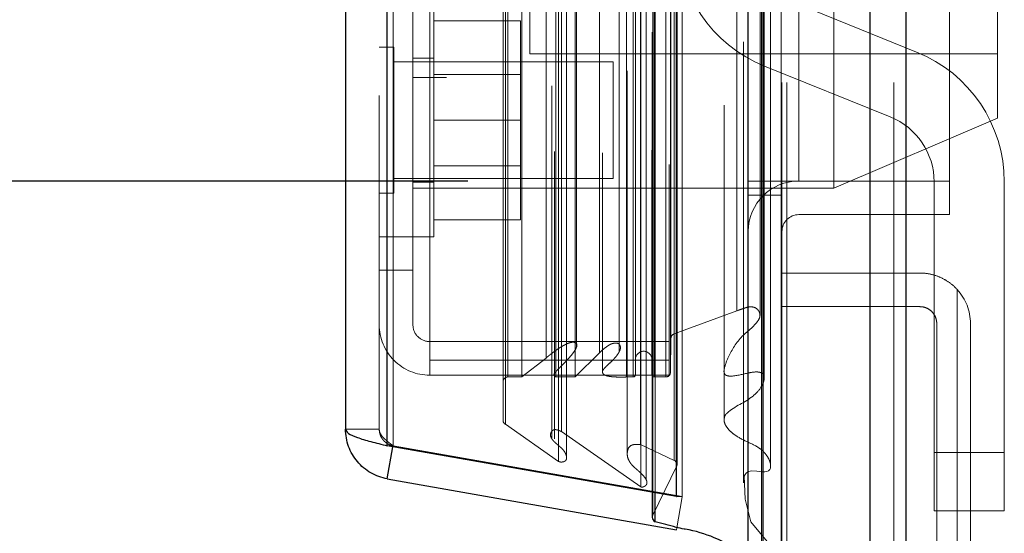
# Model space of a CAD drawing. Header units: inches. Extents: x 0.2 to 10.8, y 0.2 to 8.2.
# Tile 73 of 98: x 5.7026 to 5.8781, y 3.1955 to 3.2872. Entities that reach past the tile are written whole.
import ezdxf

# ---------------------------------------------------------------- set-up
doc = ezdxf.new("R2010")
doc.units = ezdxf.units.IN
doc.header["$MEASUREMENT"] = 0
doc.linetypes.add('HIDDEN', pattern=[0.07500000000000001, 0.05, -0.025])
doc.layers.add('DIMENSIONS', color=140, linetype='Continuous')
doc.layers.add('SLD-0', color=179, linetype='Continuous')
doc.styles.add('SLDTEXTSTYLE0', font='TXT', dxfattribs={"width": 0.7})
doc.dimstyles.new('SLDDIMSTYLE0', dxfattribs={"dimtxt": 0.0849609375, "dimasz": 0.13, "dimexe": 0, "dimexo": 0.0625, "dimgap": 0.021240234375, "dimtad": 0, "dimtih": 1, "dimtoh": 1, "dimlfac": 12, "dimrnd": 1e-09, "dimzin": 12, "dimdsep": 46, "dimtxsty": 'SLDTEXTSTYLE0', "dimsah": 1, "dimcen": 0.09, "dimadec": 0, "dimazin": 3, "dimtfac": 1, "dimtofl": 0, "dimtmove": 0, "dimatfit": 3, "dimfxl": 0, "dimfrac": 2, "dimtolj": 1, "dimtzin": 12, "dimarcsym": 0})
doc.dimstyles.new('SLDDIMSTYLE1', dxfattribs={"dimtxt": 0.0849609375, "dimasz": 0.13, "dimexe": 0, "dimexo": 0.0625, "dimgap": 0.021240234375, "dimtad": 0, "dimtih": 1, "dimtoh": 1, "dimlfac": 12, "dimrnd": 1e-09, "dimzin": 12, "dimdsep": 46, "dimtxsty": 'SLDTEXTSTYLE0', "dimsah": 1, "dimcen": 0.09, "dimadec": 0, "dimazin": 3, "dimtfac": 1, "dimtmove": 0, "dimatfit": 0, "dimfxl": 0, "dimfrac": 2, "dimtolj": 1, "dimtzin": 12, "dimarcsym": 0})

# ---------------------------------------------------------------- blocks, each defined once
blk = doc.blocks.new('_D_18')
at = {"layer": 'DIMENSIONS'}
for p, q in [((5.782454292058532, 5.029296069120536), (5.003326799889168, 5.029296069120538)), ((5.128326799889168, 5.029296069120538), (5.128326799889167, 4.598430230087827)), ((4.966752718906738, 4.468299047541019), (4.938222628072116, 4.468299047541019)), ((4.938222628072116, 4.468299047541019), (4.938222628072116, 4.333268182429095)), ((5.289900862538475, 4.468299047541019), (5.318430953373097, 4.468299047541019)), ((5.318430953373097, 4.468299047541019), (5.318430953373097, 4.333268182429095)), ((4.938222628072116, 4.333268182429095), (4.966752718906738, 4.333268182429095)), ((5.318430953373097, 4.333268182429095), (5.289900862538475, 4.333268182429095)), ((5.128326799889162, 3.258379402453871), (5.128326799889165, 4.179217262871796)), ((5.782454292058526, 3.258379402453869), (5.003326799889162, 3.258379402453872))]:
    blk.add_line(p, q, dxfattribs=at)
for points in [[(5.128326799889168, 5.029296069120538), (5.108326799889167, 4.899296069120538), (5.148326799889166, 4.899296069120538)], [(5.128326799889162, 3.258379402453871), (5.148326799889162, 3.388379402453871), (5.108326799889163, 3.388379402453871)]]:
    blk.add_solid(points, dxfattribs=at)
at = {"layer": 'DIMENSIONS', "char_height": 0.08333333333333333, "attachment_point": 1, "style": 'SLDTEXTSTYLE0'}
for s, insert in [('21.25', (4.966752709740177, 4.594741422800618)), ('539.8', (4.966752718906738, 4.440690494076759)), ('OPENING', (4.866289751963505, 4.286639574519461))]:
    blk.add_mtext(s, dxfattribs=dict(at, insert=insert))
blk = doc.blocks.new('_D_19')
at = {"layer": 'DIMENSIONS'}
for p, q in [((5.490157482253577, 3.373712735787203), (5.490157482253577, 3.623712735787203)), ((5.81303762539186, 3.373712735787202), (5.365157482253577, 3.373712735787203)), ((5.808407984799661, 3.169962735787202), (5.365157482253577, 3.169962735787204)), ((5.490157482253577, 2.935578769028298), (5.490157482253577, 3.169962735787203)), ((4.969955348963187, 2.935578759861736), (4.941425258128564, 2.935578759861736)), ((4.941425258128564, 2.935578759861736), (4.941425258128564, 2.800547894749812)), ((5.222424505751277, 2.935578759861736), (5.2509545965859, 2.935578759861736)), ((5.2509545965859, 2.935578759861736), (5.2509545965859, 2.800547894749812)), ((5.375588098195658, 2.935578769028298), (5.490157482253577, 2.935578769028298)), ((4.941425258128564, 2.800547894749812), (4.969955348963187, 2.800547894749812)), ((5.2509545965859, 2.800547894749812), (5.222424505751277, 2.800547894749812))]:
    blk.add_line(p, q, dxfattribs=at)
for points in [[(5.490157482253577, 3.373712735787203), (5.510157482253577, 3.503712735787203), (5.470157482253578, 3.503712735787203)], [(5.490157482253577, 3.169962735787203), (5.470157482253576, 3.039962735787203), (5.510157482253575, 3.039962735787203)]]:
    blk.add_solid(points, dxfattribs=at)
at = {"layer": 'DIMENSIONS', "char_height": 0.08333333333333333, "attachment_point": 1, "style": 'SLDTEXTSTYLE0'}
for s, insert in [('2.45', (4.969955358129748, 3.062021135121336)), ('62.1', (4.969955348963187, 2.907970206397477))]:
    blk.add_mtext(s, dxfattribs=dict(at, insert=insert))

msp = doc.modelspace()

# ---------------------------------------------------------------- linework, layer by layer
at = {"layer": 'SLD-0', "linetype": 'Continuous', "lineweight": 25}
for p, q in [((5.854166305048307, 3.175962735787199), (5.854166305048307, 5.120611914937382)), ((5.860530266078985, 5.121792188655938), (5.860530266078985, 3.175962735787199)), ((5.832454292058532, 3.175962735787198), (5.832454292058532, 5.111379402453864)), ((5.835090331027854, 3.175962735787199), (5.835090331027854, 5.111638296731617)), ((5.819651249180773, 3.202067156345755), (5.819651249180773, 5.085675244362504)), ((5.768130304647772, 3.211151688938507), (5.768130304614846, 5.076590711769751)), ((5.760693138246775, 5.073645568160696), (5.760693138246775, 3.214096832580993)), ((5.819651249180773, 3.202067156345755), (5.768130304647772, 3.211151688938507)), ((5.768130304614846, 3.20523356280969), (5.769142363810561, 3.210973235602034)), ((5.768130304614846, 3.20523356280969), (5.819651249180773, 3.196149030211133)), ((5.815341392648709, 3.202827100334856), (5.815341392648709, 3.198367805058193)), ((5.81585102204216, 3.19759991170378), (5.81585102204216, 3.202737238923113)), ((5.819651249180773, 3.202067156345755), (5.819720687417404, 3.202067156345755))]:
    msp.add_line(p, q, dxfattribs=at)
at = {"layer": 'SLD-0', "linetype": 'HIDDEN', "lineweight": 18}
for p, q in [((5.854166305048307, 3.175962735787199), (5.854166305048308, 5.120611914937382)), ((5.858408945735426, 3.175962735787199), (5.858408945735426, 5.120611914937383)), ((5.858408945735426, 3.175962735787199), (5.858408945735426, 5.120611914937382)), ((5.860530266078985, 5.121792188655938), (5.860530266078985, 3.175962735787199)), ((5.860530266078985, 3.175962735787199), (5.860530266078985, 5.121792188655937)), ((5.860530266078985, 3.175962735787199), (5.860530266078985, 5.121792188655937)), ((5.835090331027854, 3.175962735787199), (5.835090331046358, 5.111638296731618)), ((5.838454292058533, 3.175962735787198), (5.838454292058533, 5.111379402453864)), ((5.839332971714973, 3.175962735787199), (5.839332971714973, 5.111638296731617)), ((5.839332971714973, 3.175962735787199), (5.839332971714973, 5.111638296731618)), ((5.83483610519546, 3.189596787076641), (5.83483610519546, 5.098145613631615)), ((5.81542573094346, 3.198733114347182), (5.81542573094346, 5.089009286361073)), ((5.815425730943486, 3.198733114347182), (5.815425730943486, 5.089009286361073)), ((5.81585102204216, 3.202737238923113), (5.815851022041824, 5.085005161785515)), ((5.820693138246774, 3.202067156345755), (5.820693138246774, 5.0856752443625)), ((5.813287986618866, 3.20380176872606), (5.813287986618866, 5.083940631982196)), ((5.815341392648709, 5.084915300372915), (5.815341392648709, 3.202827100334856)), ((5.814280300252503, 3.205056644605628), (5.814280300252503, 5.082723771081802)), ((5.831580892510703, 5.083191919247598), (5.831580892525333, 3.204555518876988)), ((5.831580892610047, 5.083190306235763), (5.831580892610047, 3.204563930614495)), ((5.819726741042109, 3.207551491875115), (5.819726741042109, 5.08019090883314)), ((5.819753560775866, 3.207761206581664), (5.819753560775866, 5.079981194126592)), ((5.798613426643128, 3.208365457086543), (5.798613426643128, 5.079376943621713)), ((5.800045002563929, 3.209289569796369), (5.800045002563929, 5.078448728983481)), ((5.810890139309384, 5.078036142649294), (5.810890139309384, 3.209714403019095)), ((5.819275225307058, 3.208515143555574), (5.819275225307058, 5.079227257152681)), ((5.819275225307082, 3.208515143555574), (5.819275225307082, 5.079227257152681)), ((5.768130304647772, 5.076590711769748), (5.768130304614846, 3.211151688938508)), ((5.769172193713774, 3.211151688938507), (5.769172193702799, 5.076590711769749)), ((5.769172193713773, 5.076590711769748), (5.769172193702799, 3.211151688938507)), ((5.813256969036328, 3.211348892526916), (5.813256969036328, 5.076393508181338)), ((5.797433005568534, 5.075343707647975), (5.797433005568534, 3.212394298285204)), ((5.766693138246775, 5.073645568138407), (5.766693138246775, 3.214096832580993)), ((5.789180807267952, 3.214970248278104), (5.789180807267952, 5.072772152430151)), ((5.799197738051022, 3.213667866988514), (5.799197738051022, 5.074074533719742)), ((5.788748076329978, 3.215700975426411), (5.788748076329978, 5.072041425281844)), ((5.828144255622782, 5.071889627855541), (5.828144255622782, 3.215828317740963)), ((5.78958140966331, 3.223418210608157), (5.78958140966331, 5.064324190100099)), ((5.789581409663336, 3.223418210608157), (5.789581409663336, 5.064324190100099)), ((5.792113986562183, 3.223418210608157), (5.792113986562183, 5.064324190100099)), ((5.798148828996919, 3.223418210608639), (5.798148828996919, 5.064324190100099)), ((5.801593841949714, 3.223418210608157), (5.801593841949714, 5.064324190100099)), ((5.810764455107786, 3.223418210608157), (5.810764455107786, 5.064324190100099)), ((5.811937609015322, 5.064324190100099), (5.811937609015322, 3.223418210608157)), ((5.811937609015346, 3.223418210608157), (5.811937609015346, 5.064324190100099)), ((5.812354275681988, 3.223834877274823), (5.812354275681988, 5.063907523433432)), ((5.815270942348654, 5.063907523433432), (5.815270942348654, 3.223834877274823)), ((5.815687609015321, 3.223418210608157), (5.815687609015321, 5.064324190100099)), ((5.815687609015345, 5.064324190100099), (5.815687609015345, 3.223418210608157)), ((5.817761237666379, 3.223418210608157), (5.817761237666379, 5.064324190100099)), ((5.817761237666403, 3.223418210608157), (5.817761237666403, 5.064324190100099)), ((5.797936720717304, 5.063660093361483), (5.797936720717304, 3.224082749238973)), ((5.806465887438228, 5.063422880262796), (5.806465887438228, 3.224317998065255)), ((5.818604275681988, 3.224251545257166), (5.818604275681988, 5.063490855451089)), ((5.818604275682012, 3.224251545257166), (5.818604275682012, 5.063490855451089)), ((5.796422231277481, 3.226784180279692), (5.796422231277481, 5.060958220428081)), ((5.818359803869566, 5.061329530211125), (5.818359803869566, 3.226412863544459)), ((5.801862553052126, 3.228822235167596), (5.801862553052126, 5.058927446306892)), ((5.805918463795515, 3.227713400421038), (5.805918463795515, 5.060029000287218)), ((5.805918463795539, 3.227713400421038), (5.805918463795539, 5.060029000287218)), ((5.809473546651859, 3.227959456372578), (5.809473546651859, 5.059771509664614)), ((5.818674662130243, 3.23033139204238), (5.818674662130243, 5.057411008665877)), ((5.818674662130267, 3.23033139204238), (5.818674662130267, 5.057411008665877)), ((5.819221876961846, 3.231104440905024), (5.819221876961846, 5.056637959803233)), ((5.819221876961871, 3.231104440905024), (5.819221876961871, 5.056637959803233)), ((5.830413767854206, 3.235194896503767), (5.830413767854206, 5.052547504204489)), ((5.834547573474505, 3.23441617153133), (5.834547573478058, 5.053291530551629)), ((5.841454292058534, 3.258379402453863), (5.841454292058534, 5.029296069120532)), ((5.841454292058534, 3.258379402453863), (5.841454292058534, 5.029296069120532)), ((5.841454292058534, 3.258379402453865), (5.841454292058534, 5.029296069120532)), ((5.841454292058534, 3.258379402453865), (5.841454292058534, 5.029296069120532)), ((5.868287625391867, 3.258379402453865), (5.868287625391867, 3.575671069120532)), ((5.77869313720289, 3.38970742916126), (5.77869313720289, 3.276874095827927)), ((5.793526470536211, 3.374815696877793), (5.793526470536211, 3.281065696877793)), ((5.847693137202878, 3.327940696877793), (5.847693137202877, 3.257107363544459)), ((5.876859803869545, 3.327940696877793), (5.876859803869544, 3.269607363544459)), ((5.772693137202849, 3.242482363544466), (5.77269313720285, 3.296412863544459)), ((5.775693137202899, 3.296412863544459), (5.775693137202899, 3.226412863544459)), ((5.776443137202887, 3.248399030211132), (5.776443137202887, 3.290065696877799)), ((5.862454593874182, 3.281398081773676), (5.840061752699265, 3.290454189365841)), ((5.776443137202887, 3.286982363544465), (5.791859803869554, 3.286982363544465)), ((5.791859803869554, 3.269232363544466), (5.791859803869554, 3.286982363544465)), ((5.769297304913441, 3.282253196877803), (5.766693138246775, 3.282253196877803)), ((5.769297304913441, 3.256211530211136), (5.769297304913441, 3.282253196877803)), ((5.808359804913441, 3.279649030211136), (5.769297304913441, 3.279649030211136)), ((5.776443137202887, 3.280274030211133), (5.772693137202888, 3.280274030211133)), ((5.793526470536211, 3.281065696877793), (5.876859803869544, 3.281065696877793)), ((5.808359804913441, 3.258815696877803), (5.808359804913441, 3.279649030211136)), ((5.835375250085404, 3.278865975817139), (5.85776809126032, 3.269809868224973)), ((5.772693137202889, 3.276874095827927), (5.77869313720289, 3.276874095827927)), ((5.791859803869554, 3.277394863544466), (5.776443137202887, 3.277394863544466)), ((5.776443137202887, 3.269232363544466), (5.791859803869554, 3.269232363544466)), ((5.791859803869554, 3.251482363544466), (5.791859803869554, 3.269232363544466)), ((5.847693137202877, 3.257107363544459), (5.876859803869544, 3.269607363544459)), ((5.776443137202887, 3.261069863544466), (5.791859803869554, 3.261069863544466)), ((5.769297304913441, 3.258815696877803), (5.808359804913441, 3.258815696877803)), ((5.832454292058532, 3.258379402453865), (5.838454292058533, 3.258379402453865)), ((5.838454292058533, 3.258379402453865), (5.841454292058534, 3.258379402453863)), ((5.868287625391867, 3.258379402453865), (5.841454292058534, 3.258379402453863)), ((5.868287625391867, 3.252379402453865), (5.868287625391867, 3.258379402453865)), ((5.772693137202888, 3.258190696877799), (5.776443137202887, 3.258190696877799)), ((5.772693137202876, 3.257107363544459), (5.847693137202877, 3.257107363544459)), ((5.865581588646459, 3.258221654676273), (5.865581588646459, 3.209959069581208)), ((5.878081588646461, 3.209959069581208), (5.878081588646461, 3.258221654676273)), ((5.766693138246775, 3.256211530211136), (5.769297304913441, 3.256211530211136)), ((5.838454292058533, 3.255879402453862), (5.832454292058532, 3.255879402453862)), ((5.776443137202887, 3.251482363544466), (5.791859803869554, 3.251482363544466)), ((5.868287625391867, 3.252379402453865), (5.841454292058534, 3.252379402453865)), ((5.76669313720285, 3.248399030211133), (5.77269313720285, 3.248399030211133)), ((5.772693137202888, 3.248399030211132), (5.776443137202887, 3.248399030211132)), ((5.772693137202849, 3.242482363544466), (5.766693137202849, 3.242482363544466)), ((5.772693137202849, 3.232732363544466), (5.772693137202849, 3.242482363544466)), ((5.838454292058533, 3.241962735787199), (5.863037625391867, 3.241962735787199)), ((5.869704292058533, 3.239008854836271), (5.869704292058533, 3.177713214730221)), ((5.869704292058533, 3.177713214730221), (5.869704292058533, 3.239008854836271)), ((5.863037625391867, 3.235962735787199), (5.838454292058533, 3.235962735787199)), ((5.819221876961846, 3.231104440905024), (5.830413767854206, 3.235194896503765)), ((5.866037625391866, 3.184962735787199), (5.866037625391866, 3.232962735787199)), ((5.872037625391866, 3.232962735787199), (5.872037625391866, 3.184962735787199)), ((5.818604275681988, 3.224251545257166), (5.818674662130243, 3.23033139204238)), ((5.818359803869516, 3.229732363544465), (5.775693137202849, 3.229732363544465)), ((5.80186255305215, 3.228814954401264), (5.80186255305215, 3.228822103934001)), ((5.801593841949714, 3.223418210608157), (5.805918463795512, 3.227713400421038)), ((5.818359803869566, 3.226412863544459), (5.775693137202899, 3.226412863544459)), ((5.775693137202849, 3.226412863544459), (5.775693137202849, 3.223732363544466)), ((5.792113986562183, 3.223418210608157), (5.79642223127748, 3.226784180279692)), ((5.818359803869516, 3.226412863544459), (5.818359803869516, 3.223732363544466)), ((5.818359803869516, 3.223732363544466), (5.775693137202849, 3.223732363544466)), ((5.78958140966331, 3.223418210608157), (5.792113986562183, 3.223418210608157)), ((5.797936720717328, 3.224082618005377), (5.797936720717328, 3.212372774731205)), ((5.798148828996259, 3.223418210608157), (5.801593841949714, 3.223418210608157)), ((5.810764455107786, 3.223418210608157), (5.811937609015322, 3.223418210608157)), ((5.815687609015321, 3.223418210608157), (5.817761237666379, 3.223418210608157)), ((5.798613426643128, 3.208365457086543), (5.789180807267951, 3.214970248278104)), ((5.766693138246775, 3.214096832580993), (5.760693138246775, 3.214096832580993)), ((5.813287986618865, 3.20380176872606), (5.799197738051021, 3.213667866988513)), ((5.768130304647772, 3.211151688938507), (5.769172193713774, 3.211151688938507)), ((5.769142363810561, 3.210973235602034), (5.769172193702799, 3.211142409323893)), ((5.820693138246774, 3.202067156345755), (5.769172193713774, 3.211151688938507)), ((5.769172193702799, 3.211142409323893), (5.820693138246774, 3.202057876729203)), ((5.819275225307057, 3.208515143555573), (5.813256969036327, 3.211348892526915)), ((5.810890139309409, 3.209714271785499), (5.810890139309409, 3.209706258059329)), ((5.865581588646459, 3.209959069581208), (5.878081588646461, 3.209959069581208)), ((5.865581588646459, 3.199542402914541), (5.865581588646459, 3.209959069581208)), ((5.865581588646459, 3.209959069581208), (5.878081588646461, 3.209959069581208)), ((5.878081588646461, 3.209959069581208), (5.878081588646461, 3.199542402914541)), ((5.81542573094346, 3.198733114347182), (5.819726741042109, 3.207551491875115)), ((5.814280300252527, 3.20501862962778), (5.814280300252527, 3.205056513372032)), ((5.819651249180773, 3.196149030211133), (5.820693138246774, 3.202057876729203)), ((5.819720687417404, 3.202067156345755), (5.820693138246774, 3.202067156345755)), ((5.865581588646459, 3.199542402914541), (5.878081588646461, 3.199542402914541))]:
    msp.add_line(p, q, dxfattribs=at)
at = {"layer": 'SLD-0', "linetype": 'HIDDEN', "lineweight": 18, "flags": 128}
for points in [[(5.838343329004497, 3.189536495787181), (5.838343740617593, 4.136317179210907), (5.838343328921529, 5.098201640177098)], [(5.836443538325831, 3.207593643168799), (5.836443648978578, 4.105255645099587), (5.836443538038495, 5.080137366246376)], [(5.836443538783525, 3.207582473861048), (5.836443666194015, 4.12875704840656), (5.836443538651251, 5.080161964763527)], [(5.828144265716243, 5.071913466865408), (5.828144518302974, 4.104196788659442), (5.828144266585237, 3.215829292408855)], [(5.835272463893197, 3.223037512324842), (5.835273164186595, 4.163702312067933), (5.83527246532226, 5.064704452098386)], [(5.83527246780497, 3.223054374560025), (5.835273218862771, 4.12875704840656), (5.835272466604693, 5.064705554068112)], [(5.828156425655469, 5.06300280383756), (5.828156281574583, 4.151422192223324), (5.828156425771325, 3.224741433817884)], [(5.836415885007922, 3.207593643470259), (5.836406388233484, 3.207169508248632), (5.836282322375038, 3.206897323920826), (5.836042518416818, 3.206694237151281), (5.835733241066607, 3.206568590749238), (5.835415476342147, 3.2065147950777), (5.834908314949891, 3.206517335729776), (5.833959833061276, 3.206598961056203), (5.833099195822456, 3.206645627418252), (5.832771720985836, 3.206612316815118), (5.832522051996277, 3.206542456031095), (5.832301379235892, 3.206440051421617), (5.832072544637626, 3.20627339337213), (5.831876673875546, 3.206031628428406), (5.831734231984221, 3.205711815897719), (5.831919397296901, 3.201620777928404), (5.832892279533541, 3.197578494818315), (5.835816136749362, 3.194040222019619), (5.83810282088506, 3.19024758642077), (5.838334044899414, 3.189577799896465), (5.838395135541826, 3.18922801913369), (5.838323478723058, 3.18887409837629), (5.838254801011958, 3.188784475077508), (5.838197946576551, 3.188740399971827), (5.83811714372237, 3.188702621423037), (5.837975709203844, 3.188671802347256), (5.837484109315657, 3.188694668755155), (5.836567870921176, 3.188933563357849), (5.834836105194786, 3.189596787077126), (5.834836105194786, 3.189596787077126)]]:
    msp.add_lwpolyline(points, dxfattribs=at)
at = {"layer": 'SLD-0', "linetype": 'HIDDEN', "lineweight": 18}
for centre, radius, start, end in [((5.844748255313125, 3.302042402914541), 0.02500000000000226, 180, 247.980618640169), ((5.853081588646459, 3.258221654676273), 0.02500000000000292, 0, 67.98061864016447), ((5.853081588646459, 3.258221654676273), 0.01250000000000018, 0, 67.98061864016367), ((5.841454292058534, 3.249379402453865), 0.00900000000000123, 90, 180), ((5.841454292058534, 3.249379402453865), 0.003000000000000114, 90, 180), ((5.863037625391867, 3.232962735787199), 0.00899999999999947, 0, 42.20544640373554), ((5.775693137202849, 3.232732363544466), 0.009000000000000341, 180, 270.0000000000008), ((5.775693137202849, 3.232732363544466), 0.003000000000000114, 180, 270.0000000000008), ((5.819507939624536, 3.230321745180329), 0.0008333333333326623, 110.0765427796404, 179.3367158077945), ((5.813812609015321, 3.226543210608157), 0.001458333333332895, 0, 180), ((5.78958140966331, 3.222584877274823), 0.0008333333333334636, 90, 180), ((5.811937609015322, 3.223834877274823), 0.0004166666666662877, 270.0000000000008, 0), ((5.815687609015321, 3.223834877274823), 0.0004166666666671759, 180, 270.0000000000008), ((5.817761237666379, 3.22426130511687), 0.00084309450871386, 270.0000000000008, 359.3367158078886), ((5.78958140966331, 3.215700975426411), 0.0008333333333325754, 180, 241.2673752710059), ((5.818920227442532, 3.207761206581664), 0.0008333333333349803, 345.4243750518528, 64.78618570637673), ((5.816174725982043, 3.198367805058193), 0.0008333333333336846, 154.0000000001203, 180)]:
    msp.add_arc(centre, radius, start, end, dxfattribs=at)
at = {"layer": 'SLD-0', "linetype": 'Continuous', "lineweight": 25}
msp.add_arc((5.816174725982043, 3.198367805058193), 0.0008333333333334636, 180, 247.1422396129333, dxfattribs=at)
at = {"layer": 'SLD-0', "linetype": 'HIDDEN', "lineweight": 18}
for points, knots in [([(5.863037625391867, 3.241962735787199), (5.863657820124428, 3.241962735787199), (5.864271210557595, 3.241899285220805), (5.865483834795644, 3.241646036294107), (5.866089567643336, 3.241452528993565), (5.867234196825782, 3.240948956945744), (5.867777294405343, 3.240639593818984), (5.868802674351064, 3.239902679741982), (5.869277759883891, 3.239479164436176), (5.869704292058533, 3.239008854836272)], [0, 0, 0, 0, 0.25, 0.25, 0.5, 0.5, 0.75, 0.75, 1, 1, 1, 1]), ([(5.830413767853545, 3.235194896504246), (5.830875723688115, 3.23538173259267), (5.83153405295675, 3.235647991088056), (5.832366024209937, 3.23588087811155), (5.832839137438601, 3.235938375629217), (5.833209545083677, 3.235921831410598), (5.833549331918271, 3.235837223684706), (5.833893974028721, 3.235676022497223), (5.834205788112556, 3.235383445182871), (5.834492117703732, 3.234895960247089), (5.834603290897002, 3.234278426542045), (5.833915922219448, 3.232688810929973), (5.83093275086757, 3.230726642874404), (5.829142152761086, 3.22761140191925), (5.828259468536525, 3.225438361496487), (5.828108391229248, 3.224451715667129), (5.828158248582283, 3.224111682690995), (5.828276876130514, 3.2238808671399), (5.828450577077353, 3.223744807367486), (5.828623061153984, 3.223661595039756), (5.829020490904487, 3.223555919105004), (5.830467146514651, 3.22360458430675), (5.83210822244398, 3.224101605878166), (5.833720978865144, 3.22435206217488), (5.834396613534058, 3.224283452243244), (5.834712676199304, 3.224204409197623), (5.835012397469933, 3.224030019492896), (5.835159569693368, 3.223805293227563), (5.835323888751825, 3.223355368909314), (5.835262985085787, 3.222631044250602), (5.834674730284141, 3.221381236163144), (5.832780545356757, 3.219210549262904), (5.829892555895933, 3.218163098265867), (5.828425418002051, 3.216728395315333), (5.828206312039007, 3.216362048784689), (5.828176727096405, 3.216031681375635), (5.828158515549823, 3.215828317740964)], [0, 0, 0, 0, 0.03670108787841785, 0.0523024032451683, 0.06109903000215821, 0.06947855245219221, 0.07765620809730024, 0.08551847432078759, 0.09709448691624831, 0.1133872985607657, 0.1368169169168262, 0.1550870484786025, 0.2734816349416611, 0.4053471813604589, 0.4786556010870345, 0.4933325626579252, 0.5016745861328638, 0.5117639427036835, 0.5159617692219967, 0.5196808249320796, 0.5264530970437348, 0.5445840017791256, 0.617232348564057, 0.6496049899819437, 0.6556575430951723, 0.6640135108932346, 0.6725742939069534, 0.6817238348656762, 0.6870102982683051, 0.7178110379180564, 0.7504507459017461, 0.8151689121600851, 0.9604413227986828, 0.9684963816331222, 0.9806073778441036, 1, 1, 1, 1]), ([(5.866037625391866, 3.232962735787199), (5.866037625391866, 3.233362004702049), (5.865958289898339, 3.233753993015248), (5.865653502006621, 3.234483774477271), (5.865427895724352, 3.234817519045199), (5.864871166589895, 3.235369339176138), (5.864535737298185, 3.235590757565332), (5.863817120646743, 3.235885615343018), (5.863427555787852, 3.235962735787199), (5.863037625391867, 3.235962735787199)], [0, 0, 0, 0, 0.25, 0.25, 0.5, 0.5, 0.75, 0.75, 1, 1, 1, 1]), ([(5.796422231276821, 3.226784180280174), (5.796528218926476, 3.226882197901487), (5.796740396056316, 3.227078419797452), (5.79708290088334, 3.227356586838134), (5.797436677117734, 3.22762755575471), (5.797798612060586, 3.227893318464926), (5.798163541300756, 3.228158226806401), (5.798534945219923, 3.228418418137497), (5.798916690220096, 3.228670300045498), (5.799354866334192, 3.228938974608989), (5.799829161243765, 3.229199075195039), (5.800320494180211, 3.229424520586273), (5.800744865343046, 3.229563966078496), (5.801097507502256, 3.229614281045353), (5.801386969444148, 3.229610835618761), (5.801635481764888, 3.22955890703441), (5.801824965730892, 3.229412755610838), (5.801928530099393, 3.229203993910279), (5.801922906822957, 3.228970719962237), (5.801844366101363, 3.228727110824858), (5.801665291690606, 3.228317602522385), (5.801261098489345, 3.227701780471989), (5.800555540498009, 3.226847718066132), (5.799806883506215, 3.226031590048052), (5.799087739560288, 3.225304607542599), (5.798560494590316, 3.224765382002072), (5.798140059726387, 3.224374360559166), (5.797926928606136, 3.224086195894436), (5.797821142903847, 3.223873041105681), (5.797829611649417, 3.223678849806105), (5.797933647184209, 3.223548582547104), (5.798042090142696, 3.223467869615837), (5.798118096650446, 3.223432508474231), (5.798148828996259, 3.223418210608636)], [0, 0, 0, 0, 0.03128962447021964, 0.0626388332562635, 0.09399002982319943, 0.1252518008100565, 0.156344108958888, 0.1873161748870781, 0.2182554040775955, 0.2492251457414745, 0.2907698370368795, 0.3255556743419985, 0.3533724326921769, 0.3741592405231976, 0.3895161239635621, 0.4048457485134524, 0.4200318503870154, 0.4363557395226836, 0.4579399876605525, 0.4789056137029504, 0.4992258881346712, 0.5663369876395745, 0.6499042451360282, 0.7496387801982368, 0.8123354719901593, 0.874945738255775, 0.9148795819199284, 0.9375160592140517, 0.9563103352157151, 0.971067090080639, 0.9834351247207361, 0.9933021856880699, 1, 1, 1, 1]), ([(5.805918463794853, 3.22771340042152), (5.806107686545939, 3.227897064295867), (5.806459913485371, 3.22823894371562), (5.807006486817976, 3.228677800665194), (5.807495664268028, 3.229031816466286), (5.80794808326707, 3.229284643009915), (5.808389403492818, 3.229423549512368), (5.808805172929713, 3.229480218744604), (5.80919758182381, 3.229445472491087), (5.809452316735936, 3.229282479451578), (5.809584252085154, 3.229089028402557), (5.809675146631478, 3.228838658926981), (5.809688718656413, 3.228500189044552), (5.809557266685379, 3.22809835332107), (5.809317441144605, 3.227652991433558), (5.808978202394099, 3.22715457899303), (5.808510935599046, 3.226620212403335), (5.807917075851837, 3.226017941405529), (5.807276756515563, 3.225456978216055), (5.806781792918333, 3.224951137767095), (5.806537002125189, 3.224592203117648), (5.806451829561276, 3.224345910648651), (5.806487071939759, 3.224128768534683), (5.806642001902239, 3.223907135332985), (5.806918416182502, 3.223733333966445), (5.807231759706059, 3.223623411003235), (5.807536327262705, 3.223552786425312), (5.807787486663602, 3.223509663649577), (5.807959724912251, 3.223486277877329), (5.808050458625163, 3.223475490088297), (5.808098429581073, 3.223470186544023), (5.808120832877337, 3.223467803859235), (5.808130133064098, 3.223466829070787), (5.808133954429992, 3.22346643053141), (5.808137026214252, 3.223466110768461), (5.808145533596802, 3.223465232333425), (5.808134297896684, 3.223466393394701), (5.808140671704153, 3.223465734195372), (5.8081422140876, 3.22346557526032), (5.808142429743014, 3.223465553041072), (5.808142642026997, 3.223465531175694), (5.808142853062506, 3.223465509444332), (5.808143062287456, 3.22346548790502), (5.808143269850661, 3.223465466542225), (5.808143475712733, 3.223465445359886), (5.8081436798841, 3.223465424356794), (5.808143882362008, 3.223465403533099), (5.808144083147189, 3.223465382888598), (5.808144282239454, 3.223465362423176), (5.808144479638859, 3.223465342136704), (5.80814467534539, 3.223465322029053), (5.808144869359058, 3.223465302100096), (5.808145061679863, 3.223465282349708), (5.80814525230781, 3.223465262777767), (5.8081454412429, 3.223465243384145), (5.808145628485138, 3.223465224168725), (5.808145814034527, 3.223465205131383), (5.80814599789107, 3.223465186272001), (5.808146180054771, 3.22346516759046), (5.808146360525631, 3.223465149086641), (5.808146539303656, 3.22346513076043), (5.808146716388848, 3.22346511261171), (5.808146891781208, 3.223465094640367), (5.808147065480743, 3.223465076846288), (5.808147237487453, 3.223465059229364), (5.808147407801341, 3.22346504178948), (5.808147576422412, 3.223465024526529), (5.808147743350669, 3.223465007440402), (5.808147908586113, 3.22346499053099), (5.808148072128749, 3.22346497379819), (5.80814823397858, 3.223464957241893), (5.808148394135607, 3.223464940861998), (5.808148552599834, 3.2234649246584), (5.808148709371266, 3.223464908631), (5.808148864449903, 3.223464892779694), (5.80814901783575, 3.223464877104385), (5.80814916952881, 3.223464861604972), (5.808149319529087, 3.223464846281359), (5.808149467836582, 3.22346483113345), (5.808149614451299, 3.223464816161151), (5.80814975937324, 3.223464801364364), (5.808149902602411, 3.223464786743), (5.808150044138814, 3.223464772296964), (5.80815018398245, 3.223464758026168), (5.808150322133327, 3.223464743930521), (5.808150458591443, 3.223464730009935), (5.808150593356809, 3.223464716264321), (5.808150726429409, 3.223464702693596), (5.808150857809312, 3.223464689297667), (5.808150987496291, 3.223464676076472), (5.808151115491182, 3.223464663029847), (5.808151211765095, 3.223464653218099), (5.808151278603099, 3.223464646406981), (5.808151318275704, 3.223464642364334), (5.808151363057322, 3.223464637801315), (5.808151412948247, 3.223464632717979), (5.808151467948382, 3.22346462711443), (5.808151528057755, 3.223464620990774), (5.808151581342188, 3.223464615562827), (5.80815162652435, 3.223464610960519), (5.808151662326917, 3.223464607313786), (5.808151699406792, 3.223464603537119), (5.808151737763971, 3.223464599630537), (5.808151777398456, 3.223464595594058), (5.808151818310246, 3.2234645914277), (5.808151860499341, 3.223464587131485), (5.808151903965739, 3.223464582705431), (5.80815194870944, 3.223464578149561), (5.808151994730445, 3.223464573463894), (5.808152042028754, 3.223464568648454), (5.808152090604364, 3.223464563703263), (5.808152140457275, 3.223464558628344), (5.808152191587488, 3.223464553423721), (5.808152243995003, 3.22346454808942), (5.808152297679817, 3.223464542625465), (5.808152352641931, 3.22346453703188), (5.808152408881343, 3.223464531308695), (5.808152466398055, 3.223464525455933), (5.808152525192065, 3.223464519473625), (5.808152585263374, 3.223464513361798), (5.808152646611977, 3.223464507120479), (5.808152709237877, 3.223464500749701), (5.808152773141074, 3.223464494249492), (5.808152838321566, 3.223464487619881), (5.808152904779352, 3.223464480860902), (5.808152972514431, 3.223464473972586), (5.808153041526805, 3.223464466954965), (5.80815311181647, 3.223464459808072), (5.808153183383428, 3.223464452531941), (5.808153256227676, 3.223464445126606), (5.808153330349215, 3.223464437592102), (5.808153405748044, 3.223464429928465), (5.808153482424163, 3.223464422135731), (5.808153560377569, 3.223464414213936), (5.808153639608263, 3.223464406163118), (5.808153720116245, 3.223464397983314), (5.80815380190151, 3.223464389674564), (5.808153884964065, 3.223464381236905), (5.808155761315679, 3.223464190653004), (5.808161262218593, 3.223463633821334), (5.808174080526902, 3.223462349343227), (5.8081999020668, 3.223459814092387), (5.808252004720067, 3.223454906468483), (5.808355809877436, 3.223445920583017), (5.808547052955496, 3.22343201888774), (5.808898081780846, 3.22341287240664), (5.809408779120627, 3.223398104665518), (5.810060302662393, 3.223397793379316), (5.810521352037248, 3.223411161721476), (5.810764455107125, 3.223418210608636)], [0, 0, 0, 0, 0.05511511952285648, 0.1025935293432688, 0.1423086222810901, 0.1748045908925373, 0.201028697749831, 0.2255254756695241, 0.2469189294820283, 0.2665083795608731, 0.2813235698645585, 0.2988818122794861, 0.3292506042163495, 0.3622463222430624, 0.3988484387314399, 0.4453695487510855, 0.4963156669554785, 0.5515760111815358, 0.6233121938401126, 0.6730463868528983, 0.7014058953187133, 0.7175088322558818, 0.7337379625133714, 0.7540318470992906, 0.7754405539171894, 0.7952723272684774, 0.8142597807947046, 0.8310083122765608, 0.8396756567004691, 0.8443510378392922, 0.8467922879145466, 0.8480345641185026, 0.8482190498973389, 0.8484276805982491, 0.8486604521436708, 0.8489227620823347, 0.8491806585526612, 0.8494288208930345, 0.8494412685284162, 0.8494536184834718, 0.8494658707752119, 0.8494780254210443, 0.8494900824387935, 0.8495020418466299, 0.8495139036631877, 0.8495256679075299, 0.8495373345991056, 0.8495489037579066, 0.849560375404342, 0.8495717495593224, 0.8495830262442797, 0.8495942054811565, 0.8496052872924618, 0.8496162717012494, 0.8496271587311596, 0.8496379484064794, 0.8496486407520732, 0.8496592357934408, 0.8496697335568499, 0.8496801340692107, 0.8496904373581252, 0.8497006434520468, 0.8497107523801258, 0.8497207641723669, 0.8497306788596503, 0.8497404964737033, 0.8497502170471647, 0.8497598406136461, 0.8497693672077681, 0.8497787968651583, 0.8497881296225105, 0.8497973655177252, 0.8498065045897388, 0.8498155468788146, 0.8498244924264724, 0.8498333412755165, 0.8498420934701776, 0.8498507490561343, 0.8498593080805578, 0.8498677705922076, 0.8498761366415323, 0.8498844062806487, 0.8498925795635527, 0.8499006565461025, 0.8499086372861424, 0.8499165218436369, 0.8499243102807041, 0.8499320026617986, 0.8499395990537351, 0.8499470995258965, 0.8499545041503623, 0.8499618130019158, 0.8499638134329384, 0.8499661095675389, 0.8499687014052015, 0.8499715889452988, 0.8499747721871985, 0.8499782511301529, 0.8499820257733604, 0.8499840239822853, 0.8499860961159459, 0.8499882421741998, 0.8499904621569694, 0.8499927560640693, 0.8499951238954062, 0.8499975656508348, 0.8500000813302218, 0.8500026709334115, 0.8500053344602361, 0.8500080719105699, 0.8500108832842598, 0.850013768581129, 0.8500167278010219, 0.8500197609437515, 0.8500228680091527, 0.8500260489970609, 0.850029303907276, 0.8500326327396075, 0.8500360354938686, 0.8500395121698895, 0.8500430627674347, 0.8500466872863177, 0.8500503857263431, 0.8500541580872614, 0.8500580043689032, 0.8500619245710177, 0.8500659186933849, 0.8500699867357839, 0.8500741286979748, 0.8500783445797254, 0.8500826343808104, 0.8500869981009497, 0.8500914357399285, 0.8500959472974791, 0.8501005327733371, 0.8501051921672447, 0.8501099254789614, 0.850114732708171, 0.8501196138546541, 0.8504357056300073, 0.8510697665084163, 0.8523447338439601, 0.8549167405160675, 0.8601065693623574, 0.8703302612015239, 0.887996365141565, 0.920664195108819, 0.9581676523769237, 0.9999999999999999, 0.9999999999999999, 0.9999999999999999, 0.9999999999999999]), ([(5.798148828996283, 3.223418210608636), (5.798127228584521, 3.223427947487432), (5.798069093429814, 3.223454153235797), (5.79797775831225, 3.223513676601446), (5.7978695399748, 3.223612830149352), (5.797843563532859, 3.223708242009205), (5.79782939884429, 3.223760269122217)], [0, 0, 0, 0, 0.1298747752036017, 0.3495438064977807, 0.6453128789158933, 0.9999999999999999, 0.9999999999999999, 0.9999999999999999, 0.9999999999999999]), ([(5.836408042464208, 3.207582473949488), (5.836416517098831, 3.207667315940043), (5.83644464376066, 3.20794889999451), (5.836296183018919, 3.208362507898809), (5.836001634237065, 3.209054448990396), (5.835552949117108, 3.209698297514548), (5.834958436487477, 3.210300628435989), (5.834012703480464, 3.211083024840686), (5.832115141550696, 3.211871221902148), (5.830205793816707, 3.212897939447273), (5.828989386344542, 3.213947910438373), (5.828432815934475, 3.214708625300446), (5.828162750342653, 3.215366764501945), (5.828163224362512, 3.215691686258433), (5.828163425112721, 3.215829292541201)], [0, 0, 0, 0, 0.02385386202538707, 0.07916913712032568, 0.119909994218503, 0.2302595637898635, 0.2810765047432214, 0.3290420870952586, 0.52226599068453, 0.7180099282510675, 0.808746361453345, 0.9081390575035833, 0.9610963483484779, 1, 1, 1, 1]), ([(5.769172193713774, 3.211151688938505), (5.769074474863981, 3.211221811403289), (5.768879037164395, 3.211362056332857), (5.768595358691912, 3.211572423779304), (5.768322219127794, 3.211782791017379), (5.768062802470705, 3.211993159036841), (5.767819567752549, 3.212203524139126), (5.767594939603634, 3.212413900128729), (5.76734038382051, 3.212676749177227), (5.767081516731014, 3.212992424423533), (5.766860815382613, 3.213360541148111), (5.766719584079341, 3.213728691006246), (5.766701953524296, 3.213974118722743), (5.766693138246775, 3.214096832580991)], [0, 0, 0, 0, 0.07144899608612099, 0.142897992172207, 0.2143469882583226, 0.2857959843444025, 0.3572449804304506, 0.4286939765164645, 0.5001429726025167, 0.625107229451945, 0.7500714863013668, 0.8750357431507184, 1, 1, 1, 1]), ([(5.766693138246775, 3.214096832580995), (5.766696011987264, 3.213997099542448), (5.766701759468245, 3.213797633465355), (5.766748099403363, 3.21350140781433), (5.766821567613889, 3.213211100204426), (5.766924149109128, 3.212929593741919), (5.767054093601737, 3.212659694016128), (5.767210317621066, 3.212404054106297), (5.767436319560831, 3.212105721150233), (5.767754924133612, 3.211786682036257), (5.768185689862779, 3.211486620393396), (5.768661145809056, 3.211259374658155), (5.769001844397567, 3.211181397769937), (5.769172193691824, 3.211142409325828)], [0, 0, 0, 0, 0.07144899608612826, 0.1428979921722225, 0.2143469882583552, 0.2857959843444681, 0.3572449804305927, 0.4286939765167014, 0.5001429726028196, 0.625107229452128, 0.7500714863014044, 0.8750357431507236, 1, 1, 1, 1]), ([(5.799197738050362, 3.213667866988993), (5.79907967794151, 3.213720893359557), (5.798864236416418, 3.213817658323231), (5.798558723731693, 3.21393461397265), (5.798308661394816, 3.213998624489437), (5.79806547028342, 3.21403063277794), (5.797773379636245, 3.214008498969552), (5.797481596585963, 3.213808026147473), (5.797267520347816, 3.213492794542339), (5.79717625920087, 3.21313510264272), (5.797236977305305, 3.212785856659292), (5.797369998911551, 3.212499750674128), (5.797524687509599, 3.212268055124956), (5.797671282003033, 3.212087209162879), (5.79789549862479, 3.211841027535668), (5.798233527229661, 3.211529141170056), (5.798693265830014, 3.211148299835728), (5.799109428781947, 3.210789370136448), (5.799463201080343, 3.210427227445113), (5.799755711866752, 3.210038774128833), (5.799992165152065, 3.20956978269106), (5.800115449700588, 3.209050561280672), (5.800044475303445, 3.208617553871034), (5.799808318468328, 3.208414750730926), (5.79963587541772, 3.208326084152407), (5.79943769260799, 3.208266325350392), (5.799223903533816, 3.208236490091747), (5.799006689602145, 3.208240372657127), (5.798793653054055, 3.208277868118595), (5.798673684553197, 3.208336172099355), (5.798613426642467, 3.208365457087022)], [0, 0, 0, 0, 0.03553125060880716, 0.06483906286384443, 0.08804888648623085, 0.103503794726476, 0.1281658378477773, 0.1604145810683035, 0.2020166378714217, 0.2491996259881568, 0.2900851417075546, 0.3262651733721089, 0.357429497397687, 0.3829550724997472, 0.4025100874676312, 0.4637011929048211, 0.525104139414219, 0.5856696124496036, 0.6286158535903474, 0.6819784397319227, 0.7451102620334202, 0.8081071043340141, 0.8717449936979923, 0.8899833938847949, 0.9079898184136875, 0.9261390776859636, 0.9444837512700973, 0.9629211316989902, 0.9813759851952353, 1, 1, 1, 1]), ([(5.813256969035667, 3.211348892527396), (5.813146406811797, 3.211362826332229), (5.812928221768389, 3.211390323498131), (5.812603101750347, 3.211400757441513), (5.812295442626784, 3.211387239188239), (5.812014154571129, 3.211347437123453), (5.811766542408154, 3.211282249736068), (5.811430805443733, 3.211137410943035), (5.811051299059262, 3.210744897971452), (5.810875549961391, 3.210061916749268), (5.810880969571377, 3.209344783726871), (5.811077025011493, 3.208699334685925), (5.811374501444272, 3.20816291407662), (5.811778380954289, 3.207647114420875), (5.812265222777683, 3.207191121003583), (5.812743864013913, 3.206782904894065), (5.813092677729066, 3.206470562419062), (5.813311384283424, 3.206262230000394), (5.813629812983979, 3.205944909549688), (5.814023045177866, 3.205499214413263), (5.814378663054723, 3.204929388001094), (5.814425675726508, 3.204479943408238), (5.814323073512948, 3.204229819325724), (5.814200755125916, 3.204073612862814), (5.814066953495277, 3.203958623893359), (5.813907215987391, 3.203866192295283), (5.813740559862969, 3.203803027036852), (5.813577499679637, 3.203771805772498), (5.813423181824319, 3.203769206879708), (5.813331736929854, 3.203791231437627), (5.813287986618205, 3.203801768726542)], [0, 0, 0, 0, 0.02396969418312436, 0.0473021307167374, 0.06933542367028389, 0.08969834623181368, 0.108329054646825, 0.1254877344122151, 0.1729465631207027, 0.249975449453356, 0.3258696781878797, 0.3918200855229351, 0.4496868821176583, 0.4992002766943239, 0.5665081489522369, 0.620882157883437, 0.6610785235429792, 0.6870429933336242, 0.6990243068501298, 0.7779524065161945, 0.8470242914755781, 0.8845484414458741, 0.9103323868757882, 0.9242266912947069, 0.9396561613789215, 0.9542467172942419, 0.9676181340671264, 0.9795711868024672, 0.9902261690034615, 1, 1, 1, 1])]:
    msp.add_open_spline(points, degree=3, knots=knots, dxfattribs=at)
at = {"layer": 'SLD-0', "linetype": 'Continuous', "lineweight": 25}
for points, knots in [([(5.760693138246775, 3.214096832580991), (5.760693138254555, 3.213851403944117), (5.760877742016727, 3.213605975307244), (5.761594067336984, 3.213115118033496), (5.762125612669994, 3.212869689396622), (5.763471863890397, 3.212378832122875), (5.764286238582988, 3.212133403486), (5.766100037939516, 3.211642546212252), (5.767099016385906, 3.211397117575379), (5.768130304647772, 3.211151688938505)], [0, 0, 0, 0, 0.25, 0.25, 0.5, 0.5, 0.75, 0.75, 1, 1, 1, 1]), ([(5.768130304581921, 3.205233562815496), (5.767099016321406, 3.205415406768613), (5.766100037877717, 3.205779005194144), (5.764286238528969, 3.206826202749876), (5.763471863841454, 3.207509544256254), (5.762125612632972, 3.209113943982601), (5.761594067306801, 3.210034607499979), (5.760877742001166, 3.212002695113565), (5.760693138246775, 3.21304963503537), (5.760693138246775, 3.214096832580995)], [0, 0, 0, 0, 0.25, 0.25, 0.5, 0.5, 0.75, 0.75, 1, 1, 1, 1]), ([(5.832454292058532, 3.191294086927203), (5.832383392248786, 3.191344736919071), (5.830552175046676, 3.192652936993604), (5.827095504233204, 3.194688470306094), (5.822971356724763, 3.195973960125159), (5.820611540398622, 3.196343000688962), (5.818822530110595, 3.196785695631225), (5.817107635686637, 3.197255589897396), (5.815851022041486, 3.197599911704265)], [0, 0, 0, 0, 0.0158269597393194, 0.4087824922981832, 0.7013418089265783, 0.7114501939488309, 0.788560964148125, 1, 1, 1, 1])]:
    msp.add_open_spline(points, degree=3, knots=knots, dxfattribs=at)

# ---------------------------------------------------------------- dimensions: what is measured, and where the dimension line sits
at = {"layer": 'DIMENSIONS'}
dim = msp.add_linear_dim(base=(5.128326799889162, 3.258379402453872), p1=(5.832454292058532, 5.029296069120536), p2=(5.832454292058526, 3.258379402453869), angle=90.0000000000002, text='<>\\POPENING', dimstyle='SLDDIMSTYLE0', dxfattribs=at)
dim.commit()
dim.dimension.update_dxf_attribs({"geometry": '_D_18', "text_midpoint": (5.128326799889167, 4.388823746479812), "dimtype": 160})
dim = msp.add_linear_dim(base=(5.490157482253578, 3.373712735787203), p1=(5.858407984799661, 3.169962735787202), p2=(5.863037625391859, 3.373712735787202), angle=90.0000000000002, dimstyle='SLDDIMSTYLE1', dxfattribs=at)
dim.commit()
dim.dimension.update_dxf_attribs({"geometry": '_D_19', "text_midpoint": (5.490157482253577, 2.935578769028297), "dimtype": 160})

doc.saveas('drawing.dxf')
